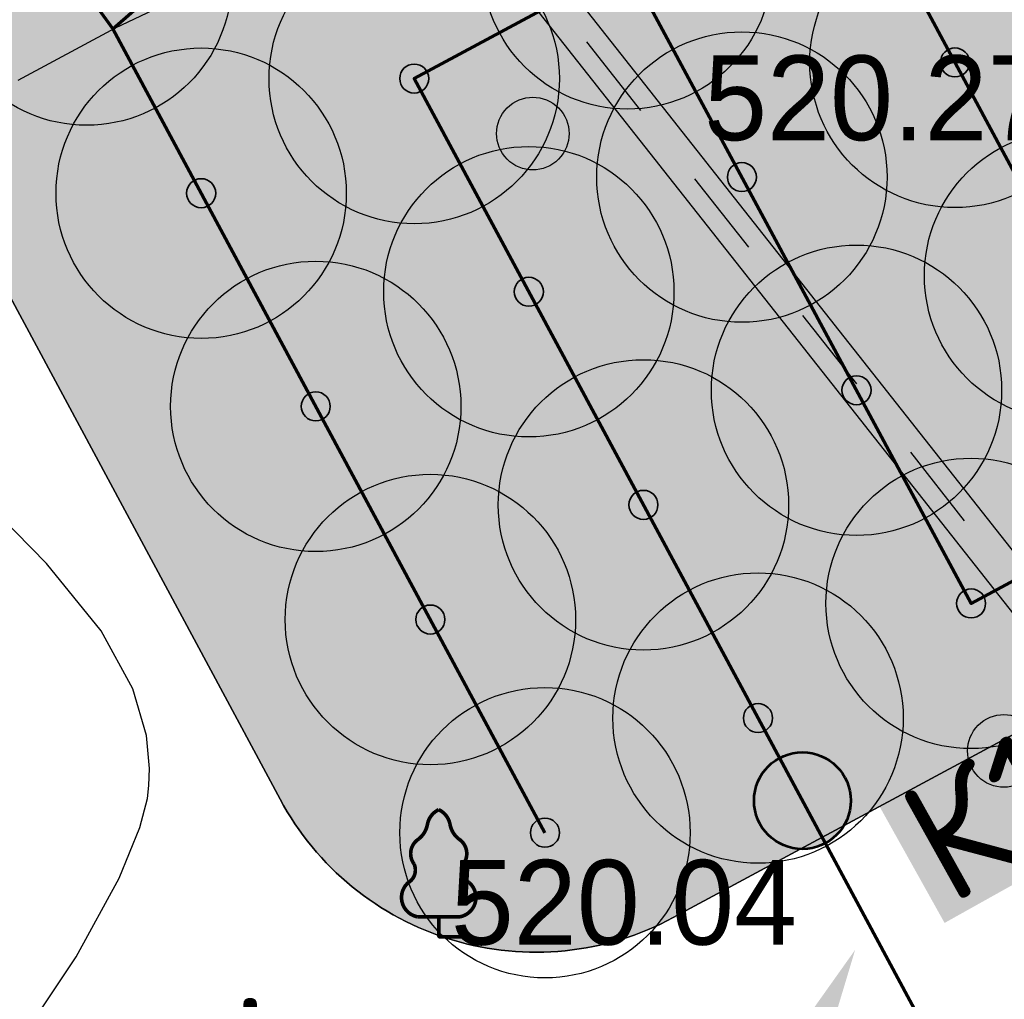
# Model space of a CAD drawing. Header units: millimetres. Extents: x -76021 to 1074922, y 19208 to 400534.
# Tile 48 of 108: x 183991 to 194166, y 182186 to 192304. Entities that reach past the tile are written whole.
import ezdxf
from ezdxf import colors
from ezdxf.entities.mleader import LeaderData, LeaderLine
from ezdxf.math import Vec2, Vec3

# ---------------------------------------------------------------- set-up
doc = ezdxf.new("R2010")
doc.units = ezdxf.units.MM
doc.linetypes.add('Д_ТРОТ_ТРУБА', pattern=[3, 1.5, -1.5])
for name, color, linetype in [('(004) Точки рельефа', 7, 'Continuous'), ('(022) Возд. Линии', 7, 'Continuous'), ('(028) Гидротехн.', 7, 'Continuous'), ('(038) Деревья', 7, 'Continuous')]:
    doc.layers.add(name, color=color, linetype=linetype)
doc.layers.add('(032) Горизонтали утолщенные', color=32, linetype='Continuous', lineweight=30)
doc.layers.add('В3', color=5, linetype='производственный водопровод', lineweight=50)
doc.styles.add('D-431', font='txt')
doc.styles.add('GOST', font='isocpeur.ttf')
doc.styles.get("Standard").update_dxf_attribs({"font": 'arial.ttf'})
doc.linetypes.add('производственный водопровод', pattern='A,5,-0.5,["В3",Standard,S=0.7,R=0,X=0,Y=-0.35],-2', length=7.5)

# ---------------------------------------------------------------- blocks, each defined once
blk = doc.blocks.new('d')
at = {"layer": '(038) Деревья'}
blk.add_ellipse((0, 0), major_axis=(0.2651650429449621, 0.2651650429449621), ratio=0.9999999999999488, start_param=5.497787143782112, end_param=11.7809724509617, dxfattribs=at)
blk = doc.blocks.new('karagach-flat-61')
at = {"layer": '(038) Деревья', "const_width": 0.03750000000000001}
for points in [[(0, 1.3125, 0.2460341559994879), (-0.1171049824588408, 1.159285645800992, 0.4890786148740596)], [(0, 1.3125, -0.2460341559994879), (0.1171049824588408, 1.159285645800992, -0.4890786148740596)], [(-0.207997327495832, 1.009319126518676, 0.1815668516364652), (-0.1171049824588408, 1.159285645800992, 0.3030035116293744)], [(0.207997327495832, 1.009319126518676, -0.1815668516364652), (0.1171049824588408, 1.159285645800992, -0.3030035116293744)], [(-0.207997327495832, 1.009319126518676, 0.4308529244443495), (-0.2554195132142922, 0.7527973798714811, 0.5482763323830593)], [(0.207997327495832, 1.009319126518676, -0.4308529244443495), (0.2554195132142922, 0.7527973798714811, -0.5482763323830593)], [(-0.314697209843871, 0.5594194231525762, 0.3836029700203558), (-0.2554195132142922, 0.7527973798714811, 0.3529123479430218)], [(0.314697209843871, 0.5594194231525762, -0.3836029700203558), (0.2554195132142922, 0.7527973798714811, -0.3529123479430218)], [(-0.314697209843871, 0.5594194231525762, 0.6269492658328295), (-0.218374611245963, 0.2061839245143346, 0.7024651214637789)], [(0.314697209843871, 0.5594194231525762, -0.6269492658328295), (0.218374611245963, 0.2061839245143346, -0.7024651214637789)]]:
    blk.add_lwpolyline(points, format="xyb", dxfattribs=at)
for points in [[(0, 0.2061839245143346), (-0.218374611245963, 0.2061839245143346)], [(0, 0), (0, 0.2061839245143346)], [(0, 0.2061839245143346), (0.218374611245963, 0.2061839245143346)], [(0, 0), (0.28125, 0)]]:
    blk.add_lwpolyline(points, dxfattribs=at)
at = {"layer": '(038) Деревья'}
blk.add_lwpolyline([(0, 0), (0, 0.2061839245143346)], dxfattribs=at)
blk = doc.blocks.new('A$C05d28b1e')
at = {"layer": '(004) Точки рельефа', "color": 7, "linetype": 'ByBlock', "lineweight": -2}
blk.add_point((-86427, -21894), dxfattribs=at)
at = {"layer": '(028) Гидротехн.', "ltscale": 600}
for points in [[(-61833.59640229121, -41479.26027232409), (-63011.59640229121, -40051.26027232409), (-104066.5964022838, 11956.73972767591)], [(-62155.98729409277, -41717.03435735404), (-63322.89473471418, -40302.48102523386), (-104380.5610976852, 11708.89669257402)]]:
    blk.add_lwpolyline(points, dxfattribs=at)
at = {"layer": '(028) Гидротехн.', "color": 3, "linetype": 'Д_ТРОТ_ТРУБА', "ltscale": 600, "flags": 128}
blk.add_lwpolyline([(-62001.70733500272, -41589.76419501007), (-63167.24556851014, -40176.87064878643), (-104223.5787499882, 11832.81821012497)], dxfattribs=at)
at = {"layer": '(032) Горизонтали утолщенные', "color": 32, "linetype": 'Continuous', "lineweight": 30, "ltscale": 600}
for points in [[(-90914.91035573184, -23210.5463360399), (-90175.00219992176, -22101.86441540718), (-89727.75012152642, -21289.67487391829), (-89513.99961026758, -20765.84676143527), (-89437.77235384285, -20464.66656292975), (-89421.20588235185, -20329.97058823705), (-89416.05024436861, -20154.43243283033), (-89447.5817276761, -19815.11753506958), (-89587.72370865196, -19333.02831672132), (-89914.95589650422, -18733.36739946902), (-90479.02790679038, -18037.97639168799), (-91123.87411751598, -17383.18794852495)], [(-90773.14887439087, -13046.38366775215), (-89768.74651944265, -12505.32144846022), (-88660.99631395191, -11980.22986121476), (-87511.46074759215, -11472.64907537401), (-86445.10275501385, -11011.53486229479)]]:
    blk.add_lwpolyline(points, dxfattribs=at)
at = {"layer": '(022) Возд. Линии', "xscale": 1000, "yscale": 1000, "zscale": 1000}
blk.add_blockref('karagach-flat-61', (-86427, -21894), dxfattribs=at)
at = {"layer": '(038) Деревья', "linetype": 'Continuous', "xscale": 1000, "yscale": 1000, "zscale": 1000}
for p in [(-85454.48367101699, -13597.45451362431), (-80586.91088522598, -19973.93532395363)]:
    blk.add_blockref('d', p, dxfattribs=at)
at = {"layer": '(004) Точки рельефа', "linetype": 'ByBlock', "char_height": 875, "attachment_point": 4, "style": 'D-431'}
for s, insert in [('520.27', (-83684.71162229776, -13234.59404721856)), ('520.04', (-86302, -21544))]:
    blk.add_mtext(s, dxfattribs=dict(at, insert=insert))
blk = doc.blocks.new('фонтан разбрызгиватель')
h = blk.add_hatch(color=256)
h.dxf.hatch_style = 1
h.set_gradient(color1=(0, 0, 255), color2=(0, 0, 255), tint=1)
h.paths.add_polyline_path([(150, 3.552713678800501e-15, 1), (-150, 0, 1)])
at = {"lineweight": 35}
blk.add_circle((0, 0), 150, dxfattribs=at)
blk = doc.blocks.new('Приямок')
at = {"layer": 'В3', "ltscale": 1000}
h = blk.add_hatch(color=256, dxfattribs=at)
h.set_gradient(color1=(0, 0, 255), color2=(0, 0, 255), tint=1)
h.paths.add_polyline_path([(500, 0, 1), (-500, 0, 1)])
at = {"color": 1, "lineweight": 53, "ltscale": 1250}
blk.add_circle((0, 0), 500, dxfattribs=at)

msp = doc.modelspace()

# ---------------------------------------------------------------- block references
at = {"color": 5, "lineweight": 50}
msp.add_blockref('A$C05d28b1e', (274748.0189126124, 204725.4916361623), dxfattribs=at)

# ---------------------------------------------------------------- next in the draw order: hatches: boundary and pattern name
at = {"true_color": 0xbdffbd, "transparency": 33554687}
h = msp.add_hatch(color=254, dxfattribs=at)
h.dxf.hatch_style = 1
h.paths.add_polyline_path([(214820.8800540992, 216948.7253162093), (217126.1156239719, 218322.0207615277), (215603.6625730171, 220877.6346598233), (209171.3314113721, 217045.7091063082), (215496.6642266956, 206427.9048698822), (221928.9953883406, 210259.8304233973), (220406.5423373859, 212815.4443216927), (218101.3067675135, 211442.1488763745)], flags=16)
h.paths.add_polyline_path([(224023.6489053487, 225893.6638374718), (217321.8775845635, 221901.2249949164), (218844.3306355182, 219345.6110966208), (221149.5662053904, 220718.9065419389), (224429.9929188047, 215212.3301021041), (222124.7573489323, 213839.0346567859), (223647.210399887, 211283.4207584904), (230348.9817206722, 215275.8596010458)], flags=16)
h.paths.add_polyline_path([(198145.9180665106, 256389.507595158), (196714.6222119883, 258810.6963092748), (195945.5755586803, 258343.3554829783), (195452.2226863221, 259155.207035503), (180753.4366827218, 250222.9234517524), (181792.0743087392, 248513.7622885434), (184954.0224606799, 250435.2418966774), (185778.5186348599, 249078.4675946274)], flags=17)
h.paths.add_polyline_path([(112361.9479704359, 220188.4503307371), (111031.9257359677, 219380.2110810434), (111784.9358170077, 218141.0728544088), (110930.4036978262, 217621.7834914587), (111501.6587876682, 216681.7376184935), (112356.2343066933, 217201.0533550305), (113109.2443877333, 215961.9151283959), (114308.0171651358, 216690.3955891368)], flags=17)
h.paths.add_polyline_path([(105307.4471395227, 232868.8987692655), (103501.6980646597, 231771.5657776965), (104254.7081456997, 230532.427551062), (103400.2809094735, 230013.2019242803), (108385.7459097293, 221809.2211079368), (109240.2780289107, 222328.510470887), (109993.2881099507, 221089.3722442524), (111388.9133730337, 221937.4777016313)], flags=17)
h.paths.add_polyline_path([(156979.3206527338, 232925.0673546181), (156752.8632677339, 233297.7210673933), (159914.8114196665, 235219.2006755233), (158876.1737936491, 236928.3618387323), (144177.3877900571, 227996.0782549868), (144670.7406624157, 227184.2267024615), (143901.6940091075, 226716.8858761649), (144568.74273966, 225588.5022138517)], flags=17)
h.paths.add_polyline_path([(142502.740888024, 224367.1765615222), (141850.5488729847, 225470.4285141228), (141081.5022196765, 225003.087687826), (140588.1493473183, 225814.9392403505), (140331.7751728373, 225659.143596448), (141058.82151105, 224462.7307822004), (136016.7960795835, 221398.7497854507), (135886.9663763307, 221612.3949308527), (132969.5134724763, 219839.4922793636), (133454.8570661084, 219018.4821243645)], flags=17)
edge = h.paths.add_edge_path(flags=17)
edge.add_line((209900.1426716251, 266779.7772694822), (204300.5454405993, 276526.4190539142))
edge.add_line((204300.5454405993, 276526.4190539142), (202947.913577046, 275704.4401920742))
edge.add_line((202947.913577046, 275704.4401920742), (208270.9314103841, 266944.9892306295))
edge.add_line((208270.9314103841, 266944.9892306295), (204339.8607350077, 264556.1226907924))
edge.add_line((204339.8607350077, 264556.1226907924), (205066.9070732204, 263359.7098765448))
edge.add_line((205066.9070732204, 263359.7098765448), (200024.8816417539, 260295.7288797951))
edge.add_line((200024.8816417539, 260295.7288797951), (199297.8353035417, 261492.1416940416))
edge.add_line((199297.8353035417, 261492.1416940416), (199041.4611290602, 261336.3460501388))
edge.add_line((199041.4611290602, 261336.3460501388), (199534.8140014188, 260524.4944976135))
edge.add_line((199534.8140014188, 260524.4944976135), (198765.7673481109, 260057.1536713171))
edge.add_line((198765.7673481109, 260057.1536713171), (200211.9199181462, 257610.8332474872))
edge.add_line((200211.9199181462, 257610.8332474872), (208825.5364367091, 262702.8087484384))
edge.add_arc((207298.8793712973, 265285.3110629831), 2999.999999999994, 300.5896344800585, 389.8780372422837)
edge = h.paths.add_edge_path(flags=17)
edge.add_line((103051.5675112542, 200547.2891192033), (115708.5556294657, 208238.79553633))
edge.add_arc((114150.5991936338, 210802.5372830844), 3000.000000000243, 301.2865698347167, 389.0884551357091)
edge.add_line((116772.209793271, 212261.0152101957), (115281.051762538, 214941.3682182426))
edge.add_line((115281.051762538, 214941.3682182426), (114147.8820137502, 214252.7539651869))
edge.add_line((114147.8820137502, 214252.7539651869), (114900.8920947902, 213013.6157385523))
edge.add_line((114900.8920947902, 213013.6157385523), (114046.3165757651, 212494.3000020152))
edge.add_line((114046.3165757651, 212494.3000020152), (114409.7896270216, 211896.176067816))
edge.add_line((114409.7896270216, 211896.176067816), (101761.8205277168, 204210.1503833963))
edge.add_line((101761.8205277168, 204210.1503833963), (101398.4063783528, 204808.1773898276))
edge.add_line((101398.4063783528, 204808.1773898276), (100543.8077135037, 204288.847587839))
edge.add_line((100543.8077135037, 204288.847587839), (99790.79763168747, 205527.985815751))
edge.add_line((99790.79763168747, 205527.985815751), (97397.99005966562, 204073.9041161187))
edge.add_line((97397.99005966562, 204073.9041161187), (98929.8693286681, 201553.0744301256))
edge.add_arc((101493.6110754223, 203111.0308659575), 3000.000000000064, 211.2865698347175, 301.2865698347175)
h.paths.add_polyline_path([(97999.14992540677, 208476.2852043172), (98853.7485902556, 208995.6150063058), (98282.49350041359, 209935.660879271), (97427.85143572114, 209416.3047036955), (96674.8413539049, 210655.4429316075), (94282.07718811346, 209201.3876094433), (96359.35243577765, 205783.0652806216), (98752.16000567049, 207237.1469789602)], flags=17)
h.paths.add_polyline_path([(90752.37071206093, 222327.0793120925), (89897.62376441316, 221807.6594003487), (89144.61368259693, 223046.7976282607), (86751.95441519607, 221592.8060516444), (93243.43956422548, 210910.5487739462), (95636.20372788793, 212364.6040948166), (94883.19364762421, 213603.7423201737), (95737.83571231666, 214123.0984957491)], flags=17)
edge = h.paths.add_edge_path(flags=17)
edge.add_line((100492.1544576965, 234798.7562548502), (100855.6231213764, 234200.6395407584))
edge.add_line((100855.6231213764, 234200.6395407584), (101710.0503576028, 234719.8651675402))
edge.add_line((101710.0503576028, 234719.8651675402), (102463.0604386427, 233480.7269409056))
edge.add_line((102463.0604386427, 233480.7269409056), (104334.4125421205, 234617.9261401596))
edge.add_line((104334.4125421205, 234617.9261401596), (103714.5570330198, 235732.114941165))
edge.add_arc((101092.9464333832, 234273.6370140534), 2999.999999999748, 29.08845513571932, 121.286569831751)
edge.add_line((99534.98999768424, 236837.378760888), (85997.6410544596, 228610.8871751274))
edge.add_arc((87555.59749015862, 226047.1454282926), 2999.999999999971, 121.2865698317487, 211.2865698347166)
edge.add_line((84991.85574340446, 224489.1889924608), (85713.3167913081, 223301.9672161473))
edge.add_line((85713.3167913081, 223301.9672161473), (88105.97605657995, 224755.9587914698))
edge.add_line((88105.97605657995, 224755.9587914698), (87352.96597631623, 225995.0970168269))
edge.add_line((87352.96597631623, 225995.0970168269), (88207.712923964, 226514.5169285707))
edge.add_line((88207.712923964, 226514.5169285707), (87844.1853583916, 227112.7305704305))
edge.add_line((87844.1853583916, 227112.7305704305), (100492.1544576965, 234798.7562548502))
edge = h.paths.add_edge_path(flags=17)
edge.add_line((206429.5260647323, 217740.3337827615), (224718.2735818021, 228635.4691841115))
edge.add_line((224718.2735818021, 228635.4691841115), (228392.671244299, 222467.5668450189))
edge.add_line((228392.671244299, 222467.5668450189), (233629.6400466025, 225476.2868388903))
edge.add_line((233629.6400466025, 225476.2868388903), (230763.0187299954, 230465.9191189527))
edge.add_arc((228161.7554297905, 228971.4529122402), 2999.999999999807, 29.87803724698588, 120.0993965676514)
edge.add_line((226657.2505534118, 231566.9230193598), (203230.4818343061, 217987.2298150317))
edge.add_arc((204734.9867106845, 215391.759707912), 2999.999999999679, 120.0993965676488, 209.6273998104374)
edge.add_line((202127.2108544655, 213908.6868561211), (205080.5429171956, 208715.6661361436))
edge.add_line((205080.5429171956, 208715.6661361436), (210103.8834394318, 211572.4990714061))
edge.add_line((210103.8834394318, 211572.4990714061), (206429.5260647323, 217740.3337827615))
edge = h.paths.add_edge_path(flags=17)
edge.add_line((215489.0996818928, 196338.8022293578), (220126.3913766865, 198832.9888262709))
edge.add_arc((218705.3361244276, 201475.0717110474), 3000.000000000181, 298.2737704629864, 330.6005223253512)
edge.add_line((221318.9909833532, 200002.384276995), (224444.8141732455, 205549.945001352))
edge.add_arc((227058.4690321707, 204077.2575672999), 2999.999999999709, 120.9636571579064, 150.6005223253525, ccw=False)
edge.add_line((225514.9862276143, 206649.7390214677), (237068.7907628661, 213581.994489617))
edge.add_arc((235525.3079583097, 216154.4759437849), 2999.99999999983, 300.9636571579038, 389.8780372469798)
edge.add_line((238126.5712585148, 217648.9421504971), (236200.48088148, 221001.4891590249))
edge.add_line((236200.48088148, 221001.4891590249), (234625.9508510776, 223742.1113054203))
edge.add_line((234625.9508510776, 223742.1113054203), (229416.3894048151, 220749.137263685))
edge.add_line((229416.3894048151, 220749.137263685), (233090.787067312, 214581.2349245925))
edge.add_line((233090.787067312, 214581.2349245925), (214802.0395502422, 203686.0995232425))
edge.add_line((214802.0395502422, 203686.0995232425), (211127.6821755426, 209853.9342345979))
edge.add_line((211127.6821755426, 209853.9342345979), (206069.258151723, 206977.1488986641))
edge.add_line((206069.258151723, 206977.1488986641), (211460.2685734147, 197497.8122623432))
edge.add_arc((214068.0444296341, 198980.885114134), 2999.99999999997, 209.6273998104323, 298.2737704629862)
edge = h.paths.add_edge_path(flags=17)
edge.add_line((194192.9728349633, 196985.9511812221), (199241.3180521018, 187599.8654020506))
edge.add_line((199241.3180521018, 187599.8654020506), (206679.6983444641, 191600.6291342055))
edge.add_arc((205258.6430922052, 194242.7120189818), 3000.000000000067, 298.2737704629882, 389.6273998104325)
edge.add_line((207866.4189484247, 195725.7848707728), (202800.9094800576, 204632.7736779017))
edge.add_line((202800.9094800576, 204632.7736779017), (195139.3172180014, 200275.5358968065))
edge.add_arc((192052.2705328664, 199382.7002930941), 3213.566967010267, -6.30961949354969e-12, 16.13092597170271, ccw=False)
edge.add_arc((192052.2705328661, 199382.7002930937), 3213.566967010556, 311.77024430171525, 359.9999999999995, ccw=False)
edge = h.paths.add_edge_path(flags=17)
edge.add_line((190745.2686859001, 183030.2299659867), (197920.2766097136, 186889.3377759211))
edge.add_line((197920.2766097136, 186889.3377759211), (192871.9313925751, 196275.4235550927))
edge.add_arc((192052.2705328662, 199382.7002930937), 3213.566967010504, 223.1238736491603, 284.77729662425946, ccw=False)
edge.add_line((189706.7602736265, 197185.9767612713), (182063.1853497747, 192838.9856526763))
edge.add_line((182063.1853497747, 192838.9856526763), (186682.1305488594, 184251.2575985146))
edge.add_arc((189324.2134336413, 185672.3128507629), 2999.999999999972, 208.2737704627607, 298.2737704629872)
edge = h.paths.add_edge_path(flags=17)
edge.add_line((189911.5682307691, 201779.4494049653), (188415.0981299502, 204561.7465990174))
edge.add_line((188415.0981299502, 204561.7465990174), (188128.9854640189, 204387.8792151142))
edge.add_line((188128.9854640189, 204387.8792151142), (185951.4586267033, 207971.1735315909))
edge.add_line((185951.4586267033, 207971.1735315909), (179296.8900734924, 204113.7487009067))
edge.add_arc((180801.3949498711, 201518.2785937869), 2999.999999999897, 120.0993965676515, 208.273770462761)
edge.add_line((178159.3120650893, 200097.2233415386), (181352.4593855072, 194160.3958532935))
edge.add_line((181352.4593855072, 194160.3958532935), (188965.223847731, 198489.864689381))
edge.add_arc((192052.2705328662, 199382.7002930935), 3213.566967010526, 179.9999999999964, 196.1309259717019, ccw=False)
edge.add_arc((192052.2705328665, 199382.7002930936), 3213.566967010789, 131.7702443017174, 179.9999999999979, ccw=False)
edge = h.paths.add_edge_path(flags=17)
edge.add_line((202059.3730541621, 205936.6616060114), (198690.90197442, 211859.6461333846))
edge.add_arc((196083.1261182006, 210376.5732815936), 3000.000000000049, 29.62739981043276, 120.0993965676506)
edge.add_line((194578.6212418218, 212972.0433887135), (194085.6776655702, 212686.3009283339))
edge.add_line((194085.6776655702, 212686.3009283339), (196162.0429310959, 209269.4760573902))
edge.add_line((196162.0429310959, 209269.4760573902), (189698.7432330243, 205341.8029981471))
edge.add_line((189698.7432330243, 205341.8029981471), (191232.6096731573, 202489.9770310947))
edge.add_arc((192052.2705328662, 199382.7002930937), 3213.566967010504, 43.123873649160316, 104.77729662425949, ccw=False)
edge.add_line((194397.7807921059, 201579.4238249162), (202059.3730541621, 205936.6616060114))
edge = h.paths.add_edge_path(flags=17)
edge.add_line((164213.3013144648, 219576.7748846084), (163356.425273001, 220986.8328442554))
edge.add_line((163356.425273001, 220986.8328442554), (167159.3088611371, 223297.8015621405))
edge.add_line((167159.3088611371, 223297.8015621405), (163861.6343985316, 228724.3882553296))
edge.add_line((163861.6343985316, 228724.3882553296), (160699.6862465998, 226802.9086471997))
edge.add_line((160699.6862465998, 226802.9086471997), (159056.7495894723, 229506.492127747))
edge.add_line((159056.7495894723, 229506.492127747), (146556.0182203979, 222116.6323936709))
edge.add_arc((148266.2624116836, 219651.8677383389), 3000.000000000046, 124.7559020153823, 210.589634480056)
edge.add_line((145683.7600971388, 218125.2106729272), (151374.6735680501, 208498.4270661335))
edge.add_line((151374.6735680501, 208498.4270661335), (153745.9948775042, 209939.4518146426))
edge.add_line((153745.9948775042, 209939.4518146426), (152291.9022010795, 212332.2774431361))
edge.add_line((152291.9022010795, 212332.2774431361), (164213.3013144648, 219576.7748846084))
h.paths.add_polyline_path([(183974.4349599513, 211224.52386795), (183689.6048947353, 211693.2344878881), (183143.5248591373, 212591.8527985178), (182972.6087428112, 212487.9890359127), (183388.0637932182, 211804.3245706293), (176636.8771985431, 207701.7059478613), (176221.4221481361, 208385.3704131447), (172290.3514727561, 205996.5038733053), (172082.6239475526, 206338.3361059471), (160289.4119214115, 199171.7364864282), (158835.3192449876, 201564.5621149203), (156421.9761094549, 200098.0011849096), (158829.7007375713, 195944.3574203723)], flags=17)
edge = h.paths.add_edge_path(flags=17)
edge.add_line((138322.9200418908, 217249.6019040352), (127699.7112266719, 210969.6474955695))
edge.add_arc((129226.3682920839, 208387.1451810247), 3000.00000000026, 120.5896344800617, 209.0884551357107)
edge.add_line((126604.7576924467, 206928.6672539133), (137798.0282308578, 186808.7901254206))
edge.add_arc((140419.6388304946, 188267.268052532), 2999.999999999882, 209.0884551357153, 301.2865699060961)
edge.add_line((141977.5952695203, 185703.5263077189), (155410.6444996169, 193866.6361787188))
edge.add_line((155410.6444996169, 193866.6361787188), (153002.9198715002, 198020.2799432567))
edge.add_line((153002.9198715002, 198020.2799432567), (151998.6745921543, 197410.0116108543))
edge.add_line((151998.6745921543, 197410.0116108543), (146909.3502246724, 205784.9013105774))
edge.add_line((146909.3502246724, 205784.9013105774), (147956.0983411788, 206420.9981293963))
edge.add_line((147956.0983411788, 206420.9981293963), (142240.4236777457, 216089.667919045))
edge.add_arc((139657.9213632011, 214563.0108536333), 2999.99999999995, 30.58963448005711, 116.4233669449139)
edge = h.paths.add_edge_path(flags=17)
edge.add_line((196998.758207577, 251064.703188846), (187855.9475715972, 245659.8923677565))
edge.add_line((187855.9475715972, 245659.8923677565), (188900.8454395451, 243940.4294764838))
edge.add_line((188900.8454395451, 243940.4294764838), (185738.8972876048, 242018.9498683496))
edge.add_line((185738.8972876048, 242018.9498683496), (189036.5717502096, 236592.3631751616))
edge.add_line((189036.5717502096, 236592.3631751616), (192839.4553383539, 238903.3318930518))
edge.add_line((192839.4553383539, 238903.3318930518), (193696.3313798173, 237493.2739334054))
edge.add_line((193696.3313798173, 237493.2739334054), (204596.1777995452, 244108.0986252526))
edge.add_line((204596.1777995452, 244108.0986252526), (201107.9187848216, 250008.8586474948))
edge.add_arc((198525.4164702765, 248482.201582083), 3000.000000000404, 30.5896344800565, 120.5896610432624)
edge = h.paths.add_edge_path(flags=17)
edge.add_arc((212280.8176183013, 256613.7646137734), 2999.9999999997, 29.87803724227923, 120.5896344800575)
edge.add_line((210754.1605528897, 259196.2669283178), (205607.1004533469, 256153.5607813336))
edge.add_arc((207133.7575187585, 253571.058466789), 2999.99999999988, 120.589634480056, 210.5896344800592)
edge.add_line((204551.255204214, 252044.4014013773), (208039.514218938, 246143.6413791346))
edge.add_line((208039.514218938, 246143.6413791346), (209464.3959163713, 243798.8847494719))
edge.add_line((209464.3959163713, 243798.8847494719), (213908.4678224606, 246499.4962504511))
edge.add_line((213908.4678224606, 246499.4962504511), (215414.1784507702, 244021.7291597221))
edge.add_line((215414.1784507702, 244021.7291597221), (221098.7118912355, 247287.5819956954))
edge.add_line((221098.7118912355, 247287.5819956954), (214882.0809186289, 258108.2308202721))
edge = h.paths.add_edge_path(flags=17)
edge.add_line((225781.4275314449, 239136.8614991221), (223091.3334999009, 243819.2309285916))
edge.add_line((223091.3334999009, 243819.2309285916), (217492.0815616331, 240602.3736414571))
edge.add_line((217492.0815616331, 240602.3736414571), (218997.7921899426, 238124.606550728))
edge.add_line((218997.7921899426, 238124.606550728), (214553.9731655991, 235424.148723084))
edge.add_line((214553.9731655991, 235424.148723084), (217362.4902366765, 230802.5095836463))
edge.add_line((217362.4902366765, 230802.5095836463), (224684.6691074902, 235046.9251854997))
edge.add_arc((223180.1642311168, 237642.395292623), 3000.000000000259, 300.0993965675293, 389.8780372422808)
h.paths.add_polyline_path([(213901.1204328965, 228796.0723935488), (212589.7435156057, 230954.0478425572), (201822.0281873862, 224410.6307986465), (202029.7557125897, 224068.7985660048), (198098.6850372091, 221679.9320261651), (198514.1400876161, 220996.2675608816), (191762.9534929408, 216893.6489381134), (191347.4984425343, 217577.3134033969), (191176.5823262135, 217473.4496407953), (192007.9564239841, 216105.3571661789)], flags=17)
h.paths.add_polyline_path([(220749.6149157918, 219078.2306395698), (222796.7955859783, 215641.8006164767), (218501.2580571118, 213082.8247787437), (216454.0773869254, 216519.2548018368)], flags=16)
edge = h.paths.add_edge_path(flags=17)
edge.add_line((126035.6612326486, 228965.7470213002), (124411.9581276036, 227979.0412765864))
edge.add_line((124411.9581276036, 227979.0412765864), (123678.8894279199, 229185.3643676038))
edge.add_line((123678.8894279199, 229185.3643676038), (116457.6880194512, 225168.0008190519))
edge.add_line((116457.6880194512, 225168.0008190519), (121741.4954621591, 215670.3695277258))
edge.add_arc((124363.1060617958, 217128.8474548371), 2999.999999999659, 209.0884551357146, 300.5896344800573)
edge.add_line((125889.7631272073, 214546.3451402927), (132421.8561402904, 218407.8192981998))
edge.add_line((132421.8561402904, 218407.8192981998), (131358.6790659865, 220206.2960598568))
edge.add_line((131358.6790659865, 220206.2960598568), (126035.6612326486, 228965.7470213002))
edge = h.paths.add_edge_path(flags=17)
edge.add_line((181938.3257366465, 178293.3791251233), (154215.0541750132, 163382.3023797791))
edge.add_arc((152793.9989227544, 166024.3852645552), 2999.999999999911, 209.0884551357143, 298.2737704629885, ccw=False)
edge.add_line((150172.3883231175, 164565.9073374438), (147155.1258125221, 169989.4295125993))
edge.add_line((147155.1258125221, 169989.4295125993), (155925.2097841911, 174868.4813036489))
edge.add_line((155925.2097841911, 174868.4813036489), (159609.9109477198, 168683.2833438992))
edge.add_line((159609.9109477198, 168683.2833438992), (174558.3815481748, 177588.51925921))
edge.add_line((174558.3815481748, 177588.51925921), (170873.947718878, 183773.2684674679))
edge.add_line((170873.947718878, 183773.2684674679), (179811.7554582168, 188580.505479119))
edge.add_line((179811.7554582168, 188580.505479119), (183159.3533691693, 182356.5172621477))
edge.add_arc((180517.2704843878, 180935.4620098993), 2999.999999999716, -61.72622953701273, 28.27377046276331, ccw=False)
edge = h.paths.add_edge_path(flags=17)
edge.add_line((143726.8553784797, 182085.8729428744), (170853.2707813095, 198570.284303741))
edge.add_arc((172411.2272203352, 196006.542558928), 2999.999999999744, 28.273794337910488, 121.2865699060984, ccw=False)
edge.add_line((175053.309512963, 197427.598912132), (178864.3852900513, 190341.8940689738))
edge.add_line((178864.3852900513, 190341.8940689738), (169849.3746297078, 185493.1331456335))
edge.add_line((169849.3746297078, 185493.1331456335), (166164.9408004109, 191677.8823538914))
edge.add_line((166164.9408004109, 191677.8823538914), (151216.4701999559, 182772.6464385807))
edge.add_line((151216.4701999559, 182772.6464385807), (154901.1713634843, 176587.448478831))
edge.add_line((154901.1713634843, 176587.448478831), (146182.8071944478, 171737.1699123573))
edge.add_line((146182.8071944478, 171737.1699123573), (142663.2012178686, 178063.65327095))
edge.add_arc((145284.811817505, 179522.1311980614), 2999.999999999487, 121.28656990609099, 209.0884551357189, ccw=False)
h.paths.add_polyline_path([(165470.3161239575, 188936.0770072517), (160573.4033410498, 186018.8445522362), (162108.7888436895, 183441.5220349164), (164428.3791092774, 184823.3689872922), (167703.8681815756, 179325.0809503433), (165384.2779159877, 177943.2339979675), (166919.6634186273, 175365.9114806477), (171816.576201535, 178283.1439356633)], flags=16)
h.paths.add_polyline_path([(163666.0629044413, 176919.6436628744), (161346.4726388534, 175537.7967104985), (158070.9835665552, 181036.0847474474), (160390.5738321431, 182417.9316998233), (158855.1883295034, 184995.254217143), (153958.2755465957, 182078.0217621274), (160304.5356241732, 171425.0886905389), (165201.448407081, 174342.3211455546)], flags=16)
h.paths.add_polyline_path([(164011.6043034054, 183178.2857793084), (159716.066774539, 180619.3099415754), (161763.2474447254, 177182.8799184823), (166058.7849735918, 179741.8557562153)], flags=16)
edge = h.paths.add_edge_path()
edge.add_arc((140227.1149719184, 162323.7074873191), 3000.000000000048, 15.94914245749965, 119.0884551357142)
edge.add_line((138768.637044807, 164945.3180869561), (136829.4704326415, 163866.5035211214))
edge.add_line((136829.4704326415, 163866.5035211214), (119327.7353073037, 195325.8307167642))
edge.add_line((119327.7353073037, 195325.8307167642), (121949.345906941, 196784.308643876))
edge.add_arc((120490.8679798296, 199405.9192435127), 2999.999999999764, 299.0884551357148, 389.0884551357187)
edge.add_line((123112.4785794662, 200864.3971706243), (121394.1241307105, 203953.1351988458))
edge.add_arc((118772.5135310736, 202494.6572717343), 2999.999999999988, 29.08845513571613, 121.2865698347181)
edge.add_line((117214.5570952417, 205058.3990184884), (105296.4736441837, 197815.9164872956))
edge.add_arc((101661.2419605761, 203797.9805630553), 6999.999999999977, 219.1121955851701, 301.28656983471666, ccw=False)
edge.add_line((96229.85692333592, 199382.0937237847), (151545.0957390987, 115300.0917611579))
edge.add_line((151545.0957390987, 115300.0917611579), (188931.7371165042, 63929.74618648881))
edge.add_line((188931.7371165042, 63929.74618648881), (189915.2989301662, 64787.52197525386))
edge.add_line((189915.2989301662, 64787.52197525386), (169182.6885089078, 93274.73887317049))
edge.add_line((169182.6885089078, 93274.73887317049), (148747.3285322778, 143403.5520653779))
edge.add_line((148747.3285322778, 143403.5520653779), (143111.6329168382, 163148.0594906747))
edge = h.paths.add_edge_path(flags=17)
edge.add_line((175632.1568957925, 273670.0737452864), (178792.1255034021, 272898.9716775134))
edge.add_line((178792.1255034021, 272898.9716775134), (179563.227571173, 276058.9402851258))
edge.add_line((179563.227571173, 276058.9402851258), (182723.1961787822, 275287.8382173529))
edge.add_line((182723.1961787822, 275287.8382173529), (183494.2982465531, 278447.8068249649))
edge.add_line((183494.2982465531, 278447.8068249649), (186654.2668541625, 277676.704757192))
edge.add_line((186654.2668541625, 277676.704757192), (187425.3689219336, 280836.6733648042))
edge.add_line((187425.3689219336, 280836.6733648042), (190585.3375295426, 280065.5712970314))
edge.add_line((190585.3375295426, 280065.5712970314), (191356.4395973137, 283225.5399046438))
edge.add_line((191356.4395973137, 283225.5399046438), (198084.5022487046, 281583.7441570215))
edge.add_line((198084.5022487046, 281583.7441570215), (199027.0565388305, 282156.5235831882))
edge.add_line((199027.0565388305, 282156.5235831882), (200507.1151559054, 279720.9689256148))
edge.add_line((200507.1151559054, 279720.9689256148), (201958.5073806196, 280602.9633256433))
edge.add_line((201958.5073806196, 280602.9633256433), (196948.466709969, 289323.4247673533))
edge.add_arc((194347.2034096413, 287828.9585608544), 2999.999999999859, 29.87803724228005, 120.0548210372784)
edge.add_line((192844.7182375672, 290425.5983717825), (161940.6008860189, 272543.650370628))
edge.add_arc((163443.0860580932, 269947.0105596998), 3000.000000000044, 120.0548210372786, 211.2865699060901)
edge.add_line((160879.3443132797, 268389.0541206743), (163966.9089127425, 263308.2199874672))
edge.add_line((163966.9089127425, 263308.2199874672), (164992.405610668, 263931.4025630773))
edge.add_line((164992.405610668, 263931.4025630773), (166082.9751179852, 262136.7833417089))
edge.add_line((166082.9751179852, 262136.7833417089), (166128.2197974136, 262164.2780142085))
edge.add_line((166128.2197974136, 262164.2780142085), (167770.0155450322, 268892.3406656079))
edge.add_line((167770.0155450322, 268892.3406656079), (170929.9841526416, 268121.238597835))
edge.add_line((170929.9841526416, 268121.238597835), (171701.0862204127, 271281.2072054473))
edge.add_line((171701.0862204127, 271281.2072054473), (174861.0548280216, 270510.1051376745))
edge.add_line((174861.0548280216, 270510.1051376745), (175632.1568957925, 273670.0737452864))
edge = h.paths.add_edge_path(flags=17)
edge.add_line((123057.3584845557, 235990.6098385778), (124699.1542321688, 242718.6724899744))
edge.add_line((124699.1542321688, 242718.6724899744), (127859.1228397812, 241947.5704222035))
edge.add_line((127859.1228397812, 241947.5704222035), (128630.2249075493, 245107.539029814))
edge.add_line((128630.2249075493, 245107.539029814), (131790.1935151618, 244336.4369620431))
edge.add_line((131790.1935151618, 244336.4369620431), (132561.2955829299, 247496.4055696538))
edge.add_line((132561.2955829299, 247496.4055696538), (135721.2641905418, 246725.3035018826))
edge.add_line((135721.2641905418, 246725.3035018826), (136492.3662583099, 249885.2721094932))
edge.add_line((136492.3662583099, 249885.2721094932), (139652.3348659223, 249114.1700417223))
edge.add_line((139652.3348659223, 249114.1700417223), (140423.4369336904, 252274.1386493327))
edge.add_line((140423.4369336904, 252274.1386493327), (143583.4055413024, 251503.0365815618))
edge.add_line((143583.4055413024, 251503.0365815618), (144354.5076090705, 254663.0051891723))
edge.add_line((144354.5076090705, 254663.0051891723), (147514.4762166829, 253891.9031214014))
edge.add_line((147514.4762166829, 253891.9031214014), (148285.578284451, 257051.8717290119))
edge.add_line((148285.578284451, 257051.8717290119), (155013.640935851, 255410.0759813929))
edge.add_line((155013.640935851, 255410.0759813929), (155058.8856152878, 255437.5706538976))
edge.add_line((155058.8856152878, 255437.5706538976), (153968.3161079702, 257232.189875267))
edge.add_line((153968.3161079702, 257232.189875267), (154993.8128058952, 257855.372450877))
edge.add_line((154993.8128058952, 257855.372450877), (151722.0079826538, 263239.3885864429))
edge.add_arc((149158.2662378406, 261681.432147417), 2999.999999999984, 31.28656990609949, 120.0548210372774)
edge.add_line((147655.7810657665, 264278.0719583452), (127050.7391705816, 252355.4441887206))
edge.add_line((127050.7391705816, 252355.4441887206), (110148.557772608, 242575.3904364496))
edge.add_arc((111651.0429446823, 239978.7506255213), 3000.000000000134, 120.0548210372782, 209.0884551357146)
edge.add_line((109029.4323450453, 238520.2726984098), (115485.3694013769, 226915.7412188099))
edge.add_line((115485.3694013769, 226915.7412188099), (122639.4869877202, 230895.7840936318))
edge.add_line((122639.4869877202, 230895.7840936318), (121971.1597064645, 231995.5700101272))
edge.add_line((121971.1597064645, 231995.5700101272), (123594.8628115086, 232982.2757548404))
edge.add_line((123594.8628115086, 232982.2757548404), (122114.8041944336, 235417.8304124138))
edge.add_line((122114.8041944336, 235417.8304124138), (123057.3584845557, 235990.6098385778))
edge = h.paths.add_edge_path(flags=17)
edge.add_arc((192052.2705328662, 199382.7002930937), 1697.05393394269, -180, 0, ccw=False)
edge.add_arc((192052.2705328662, 199382.7002930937), 1697.05393394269, 0, 180, ccw=False)
edge = h.paths.add_edge_path()
edge.add_line((194002.3969308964, 100264.8472664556), (182386.0377944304, 90725.1955109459))
edge.add_arc((180482.1004887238, 93043.60503817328), 3000.000000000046, 216.046620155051, 309.3937167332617, ccw=False)
edge.add_line((178056.4851077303, 91278.2750340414), (174519.7920753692, 96137.79534869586))
edge.add_arc((176945.4074563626, 97903.1253528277), 2999.999999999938, 129.3937167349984, 216.0466201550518, ccw=False)
edge.add_line((175041.4701505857, 100221.5348799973), (186386.6477079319, 109538.4853751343))
edge.add_arc((188290.5850137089, 107220.0758479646), 3000.00000000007, 39.393716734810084, 129.3937167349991, ccw=False)
edge.add_line((190608.9945408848, 109124.013153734), (194416.8691523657, 104487.194099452))
edge.add_arc((192098.4596251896, 102583.2567936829), 3000.000000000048, -50.60628326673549, 39.393716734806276, ccw=False)
h.paths.add_polyline_path([(225909.0974369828, 121284.1127244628), (227170.7738567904, 119739.0249970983), (227174.8170141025, 119742.3442395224)], flags=17)
edge = h.paths.add_edge_path()
edge.add_line((164910.9418021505, 145006.0709647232), (257456.2081396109, 212136.7389124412))
edge.add_line((257456.2081396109, 212136.7389124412), (211777.9208457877, 293532.0085986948))
edge.add_line((211777.9208457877, 293532.0085986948), (209083.0761358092, 291938.9398554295))
edge.add_line((209083.0761358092, 291938.9398554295), (206029.7620049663, 297103.9444845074))
edge.add_line((206029.7620049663, 297103.9444845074), (208840.8149549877, 298765.7102158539))
edge.add_line((208840.8149549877, 298765.7102158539), (203746.1376435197, 307844.0417010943))
edge.add_line((203746.1376435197, 307844.0417010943), (75953.59151628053, 230203.0577881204))
edge.add_line((75953.59151628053, 230203.0577881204), (95229.83590038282, 200902.1770030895))
edge.add_line((95229.83590038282, 200902.1770030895), (78625.25142780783, 228226.3469354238))
edge.add_line((78625.25142780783, 228226.3469354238), (77404.85222082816, 230234.6112962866))
edge.add_line((77404.85222082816, 230234.6112962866), (82147.77445123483, 233116.8307100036))
edge.add_line((82147.77445123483, 233116.8307100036), (83368.17366180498, 231108.5663432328))
edge.add_line((83368.17366180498, 231108.5663432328), (103750.0970635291, 243494.4272742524))
edge.add_line((103750.0970635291, 243494.4272742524), (190841.4046745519, 293887.7847859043))
edge.add_arc((194347.2034097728, 287828.9585606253), 7000.000000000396, 29.878037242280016, 120.05482104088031, ccw=False)
edge.add_line((200416.8177772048, 291316.0463757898), (232723.4201852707, 235083.2732043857))
edge.add_line((232723.4201852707, 235083.2732043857), (241594.922325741, 219641.56375895))
edge.add_arc((235525.3079583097, 216154.4759437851), 6999.999999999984, -59.036342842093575, 29.878037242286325, ccw=False)
edge.add_line((239126.7678356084, 210152.0192173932), (228480.3824426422, 203764.2130942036))
edge.add_arc((230023.8652471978, 201191.7316400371), 2999.999999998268, 120.9636571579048, 150.6005223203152)
edge.add_line((227410.2103884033, 202664.4190743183), (225088.4205453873, 198543.8180811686))
edge.add_arc((217247.4559690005, 202961.8803840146), 8999.999999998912, 298.2737704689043, 330.60052232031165, ccw=False)
edge.add_line((221510.621726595, 195035.6317301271), (158759.5676499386, 161284.7166788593))
edge.add_arc((160180.6229024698, 158642.6337942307), 2999.999999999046, 118.2737704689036, 165.4416731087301)
edge.add_line((157276.9461439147, 159396.7301288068), (154192.3388690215, 147519.331920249))
edge.add_arc((157096.0156275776, 146765.2355856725), 3000.000000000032, 165.4416731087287, 202.1786080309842)
edge.add_line((154317.9808545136, 145632.7503541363), (170267.5081430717, 106507.8768567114))
edge.add_arc((173045.5429161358, 107640.3620882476), 3000.000000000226, 202.1786080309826, 309.3937167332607)
edge.add_line((174949.4802218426, 105321.95256102), (183848.0646334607, 112629.6980780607))
edge.add_arc((181944.127327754, 114948.107605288), 2999.99999999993, 309.3937167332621, 399.3937167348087)
edge.add_line((184262.5368549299, 116852.0449110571), (182358.599549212, 119170.4544381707))
edge.add_line((182358.599549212, 119170.4544381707), (184450.9795166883, 120888.7704782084))
edge.add_line((184450.9795166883, 120888.7704782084), (164910.9418021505, 145006.0709647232))
h.paths.add_polyline_path([(232804.5179377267, 119188.7985941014), (230271.7811197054, 122278.0383425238), (230269.7595410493, 122276.3787213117)], flags=17)
edge = h.paths.add_edge_path()
edge.add_line((214580.1755717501, 86091.88017936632), (201888.8513756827, 101756.1528732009))
edge.add_line((201888.8513756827, 101756.1528732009), (198859.3895325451, 99077.57186931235))
edge.add_line((198859.3895325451, 99077.57186931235), (184472.6515712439, 87262.8140406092))
edge.add_arc((186376.588876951, 84944.40451338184), 3000.000000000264, 129.3937167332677, 216.046620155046)
edge.add_line((183950.9734959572, 83179.07450925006), (191895.9370879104, 72262.46070618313))
edge.add_line((191895.9370879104, 72262.46070618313), (196266.3734382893, 76016.19928271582))
edge.add_line((196266.3734382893, 76016.19928271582), (199133.6223135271, 72677.89309691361))
edge.add_line((199133.6223135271, 72677.89309691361), (214580.1755717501, 86091.88017936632))

# ---------------------------------------------------------------- next in the draw order: linework, layer by layer
for points in [[(225781.427531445, 239136.8614991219, -0.4130824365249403), (224684.6691074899, 235046.9251854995), (196161.6001885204, 218513.0817942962), (199815.9875421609, 212499.4955504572), (198690.9019744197, 211859.6461333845), (207866.4189484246, 195725.7848707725, -0.421150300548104), (206679.6983444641, 191600.6291342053), (190745.2686859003, 183030.2299659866, -0.4142135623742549), (186682.1305488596, 184251.2575985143), (178159.3120650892, 200097.2233415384, -0.4049115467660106), (179296.8900734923, 204113.7487009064), (181797.8148621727, 205563.4489034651), (179872.4481682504, 208731.7935655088), (155410.6444996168, 193866.6361787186), (141977.59526952, 185703.5263077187, -0.4254952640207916), (137798.0288200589, 186808.7890663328), (126604.7576924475, 206928.6672539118, -0.4065602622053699)], [(186682.1305488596, 184251.2575985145, 0.414213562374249), (190745.2686859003, 183030.2299659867)]]:
    msp.add_lwpolyline(points, format="xyb")
for points in [[(194578.6212418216, 212972.0433887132), (194085.6776655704, 212686.3009283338), (196162.0429310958, 209269.4760573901), (188128.9854640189, 204387.8792151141), (185951.458626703, 207971.1735315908), (179296.8900734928, 204113.7487009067, 0.4049115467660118), (178159.3120650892, 200097.2233415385), (186682.1305488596, 184251.2575985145, 0.4142135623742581), (190745.2686859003, 183030.2299659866), (206679.6983444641, 191600.6291342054, 0.4211503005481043), (207866.4189484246, 195725.7848707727), (198690.9019744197, 211859.6461333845, 0.4166284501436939)], [(192871.9313925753, 196275.4235550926, -0.2756966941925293), (189706.7602736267, 197185.9767612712), (182063.1853497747, 192838.9856526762), (186682.1305488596, 184251.2575985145, 0.4142135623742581), (190745.2686859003, 183030.2299659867), (197920.2766097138, 186889.337775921)], [(192871.9313925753, 196275.4235550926, -0.2756966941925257), (189706.7602736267, 197185.9767612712), (182063.1853497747, 192838.9856526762), (186682.1305488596, 184251.2575985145, 0.4142135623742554), (190745.2686859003, 183030.2299659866), (197920.2766097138, 186889.337775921)]]:
    msp.add_lwpolyline(points, format="xyb", close=True)
for points in [[(178159.3120650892, 200097.2233415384), (186682.1305488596, 184251.2575985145)], [(190745.2686859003, 183030.2299659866), (206679.6983444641, 191600.6291342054)]]:
    msp.add_lwpolyline(points)
at = {"lineweight": 30}
for points in [[(186682.1305488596, 184251.2575985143), (178159.3120650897, 200097.2233415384)], [(182063.1853497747, 192838.9856526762), (186682.1305488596, 184251.2575985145)], [(206679.6983444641, 191600.6291342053), (190745.2686859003, 183030.2299659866)], [(190745.2686859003, 183030.2299659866), (197920.2766097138, 186889.337775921)]]:
    msp.add_lwpolyline(points, dxfattribs=at)
for points in [[(190745.2686859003, 183030.2299659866, -0.4142135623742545), (186682.1305488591, 184251.2575985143)], [(186682.1305488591, 184251.2575985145, 0.4142135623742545), (190745.2686858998, 183030.2299659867)]]:
    msp.add_lwpolyline(points, format="xyb", dxfattribs=at)
at = {"color": 6, "transparency": 33554687}
for centre in [(190269.7716111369, 192880.1451728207), (184682.0874262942, 192713.4554897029), (193655.7200586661, 191862.622145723), (188068.0358738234, 191695.9324626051), (191453.9843213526, 190678.4094355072), (185866.3001365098, 190511.7197523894), (194839.9327688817, 189660.8864084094), (189252.248584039, 189494.1967252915), (192638.1970315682, 188476.6736981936), (187050.5128467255, 188309.9840150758), (190436.4612942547, 187292.4609879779), (193822.4097417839, 186274.9379608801), (188234.7255569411, 186108.2482777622), (191620.6740044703, 185090.7252506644), (189418.9382671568, 183906.5125404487)]:
    msp.add_circle(centre, 1500, dxfattribs=at)
at = {"layer": 'В3', "lineweight": 70, "ltscale": 1250}
for points in [[(187414.0934599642, 199954.4369801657), (187671.2443850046, 201740.8765930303), (185302.8189645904, 206144.3480676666), (183138.952455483, 204892.2770909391), (186691.5905861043, 198287.0698789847), (184527.7240769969, 197034.9989022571), (180975.0859463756, 203640.2061142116), (178811.2194372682, 202388.1351374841), (182363.8575678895, 195782.9279255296), (184952.7168203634, 192210.2904726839), (186883.8231636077, 193897.6681999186), (189085.5589009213, 195081.8809101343), (191021.3042459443, 195077.2543028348), (192471.5073484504, 194064.3578830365), (196024.1454790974, 187459.1506710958), (193822.4097417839, 186274.9379608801), (190269.7716111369, 192880.1451728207), (188068.0358738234, 191695.9324626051), (191620.6740044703, 185090.7252506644), (194533.8372737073, 179674.4553342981)], [(189418.9382671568, 183906.5125404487), (184952.7168203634, 192210.2904726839)]]:
    msp.add_lwpolyline(points, dxfattribs=at)

# ---------------------------------------------------------------- next in the draw order: block references
at = {"transparency": 33554687, "xscale": -1, "rotation": 180}
for p in [(193655.7200586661, 191862.622145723), (188068.0358738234, 191695.9324626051), (191453.9843213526, 190678.4094355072), (185866.3001365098, 190511.7197523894), (189252.248584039, 189494.1967252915), (192638.1970315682, 188476.6736981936), (187050.5128467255, 188309.9840150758), (190436.4612942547, 187292.4609879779), (193822.4097417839, 186274.9379608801), (188234.7255569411, 186108.2482777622), (191620.6740044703, 185090.7252506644), (189418.9382671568, 183906.5125404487)]:
    msp.add_blockref('фонтан разбрызгиватель', p, dxfattribs=at)
at = {"layer": 'В3', "rotation": 270}
msp.add_blockref('Приямок', (192079.3662757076, 184237.9061945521), dxfattribs=at)

# ---------------------------------------------------------------- next in the draw order: texts
at = {"ltscale": 1250, "insert": (192986.9599119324, 184235.9329017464), "char_height": 1250, "attachment_point": 1, "rotation": 29.185445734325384, "style": 'GOST', "bg_fill": 1, "box_fill_scale": 1.1, "bg_fill_color": 3, "bg_fill_transparency": 0}
msp.add_mtext_dynamic_manual_height_columns('К12', width=1718.579999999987, gutter_width=7500, heights=[0], dxfattribs=at)

# ---------------------------------------------------------------- next in the draw order: leaders
at = {"ltscale": 0.6}
ml = msp.add_multileader_mtext('Standard', dxfattribs=at)
ml.set_content('Футляр\\P%%C114х4,5', color=256, style='GOST')
ml.set_leader_properties()
ml.build(insert=Vec2(0, 0))
ml.multileader.update_dxf_attribs({"text_left_attachment_type": 6, "text_right_attachment_type": 6, "dogleg_length": 0.001, "arrow_head_size": 750, "scale": 500})
ctx = ml.context
ctx.base_point, ctx.scale, ctx.char_height, ctx.arrow_head_size, ctx.landing_gap_size, ctx.plane_origin = Vec3(185330.58, 180692.2666666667), 500, 1250, 750, 0, Vec3(181972.1957222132, 183802.6800033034)
ctx.left_attachment, ctx.right_attachment, ctx.text_align_type = 6, 6, 1
notes = []
notes.append((ctx, [(1, (1, 1, 0), (191643.58, 180692.2666666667), (-1, 0), 0.5, [(2, [(192624.3655443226, 182696.8449051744)], 0, [])])]))
ctx.mtext.insert, ctx.mtext.alignment, ctx.mtext.flow_direction = Vec3(188486.83, 182192.2666666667), 2, 5
for ctx, leaders in notes:
    for number, flags, end, landing, length, lines in leaders:
        leader = LeaderData()
        leader.index, (leader.has_last_leader_line, leader.has_dogleg_vector, leader.attachment_direction) = number, flags
        leader.last_leader_point, leader.dogleg_vector, leader.dogleg_length = Vec3(end), Vec3(landing), length
        for number, points, colour, breaks in lines:
            line = LeaderLine()
            line.index, line.vertices, line.color, line.breaks = number, Vec3.list(points), colors.encode_raw_color(colour), breaks
            leader.lines.append(line)
        ctx.leaders.append(leader)

doc.saveas('drawing.dxf')
